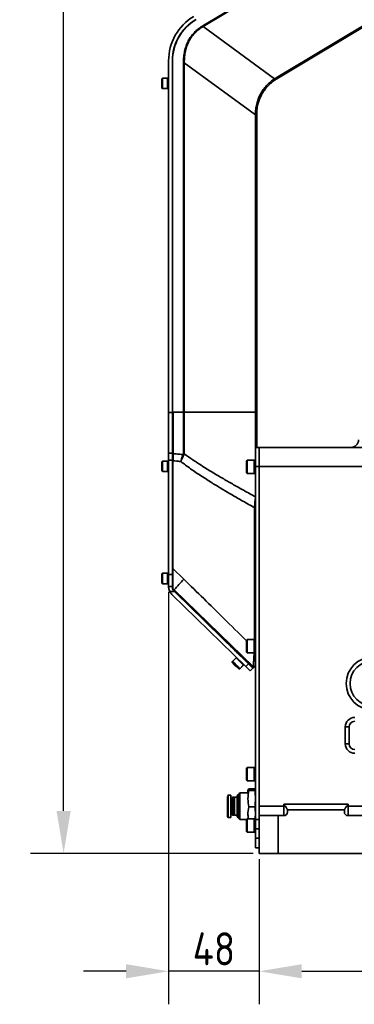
# Model space of a CAD drawing. Header units: millimetres. Extents: x 13873 to 18697, y 1443 to 6366.
# Tile 20 of 28: x 15337 to 15514, y 4581 to 5103. Entities that reach past the tile are written whole.
import ezdxf

# ---------------------------------------------------------------- set-up
doc = ezdxf.new("R2010")
doc.units = ezdxf.units.MM
doc.header["$PDSIZE"] = -1
doc.styles.add('标准汉字', font='gbenor.shx', dxfattribs={"bigfont": 'gbcbig.shx'})
doc.dimstyles.new('ISO-25', dxfattribs={"dimscale": 5, "dimtxt": 3.5, "dimasz": 4.5, "dimexe": 3.5, "dimexo": 0.625, "dimtad": 1, "dimdec": 1, "dimdsep": 46, "dimtxsty": '标准汉字', "dimcen": 2.5, "dimclrd": 1, "dimclre": 1, "dimadec": 0, "dimazin": 0, "dimtfac": 1, "dimtdec": 1, "dimtmove": 1, "dimatfit": 3, "dimfxl": 1, "dimarcsym": 0})

# ---------------------------------------------------------------- blocks, each defined once
blk = doc.blocks.new('*D56')
at = {"color": 1, "lineweight": -2, "transparency": 16777216}
for p, q in [((15463.95, 4658), (15463.95, 4581.19)), ((15633.95, 4649.05), (15633.95, 4581.19)), ((15486.45, 4598.69), (15611.45, 4598.69))]:
    blk.add_line(p, q, dxfattribs=at)
at = {"color": 1, "transparency": 16777216}
for points in [[(15486.45, 4602.44), (15486.45, 4594.94), (15463.95, 4598.69)], [(15611.45, 4602.44), (15611.45, 4594.94), (15633.95, 4598.69)]]:
    blk.add_solid(points, dxfattribs=at)
at = {"layer": 'Defpoints', "color": 0, "transparency": 16777216}
for p in [(15463.95, 4661.12), (15633.95, 4652.17), (15633.95, 4598.69)]:
    blk.add_point(p, dxfattribs=at)
at = {"color": 0, "transparency": 16777216, "insert": (15548.95, 4610.57), "char_height": 17.5, "attachment_point": 5, "style": '标准汉字'}
blk.add_mtext('170', dxfattribs=at)
blk = doc.blocks.new('*D57')
at = {"color": 1, "lineweight": -2, "transparency": 16777216}
for p, q in [((15416.06, 4799.66), (15416.06, 4581.19)), ((15463.95, 4658), (15463.95, 4581.19)), ((15393.56, 4598.69), (15371.06, 4598.69)), ((15463.95, 4598.69), (15416.06, 4598.69)), ((15486.45, 4598.69), (15508.95, 4598.69))]:
    blk.add_line(p, q, dxfattribs=at)
at = {"color": 1, "transparency": 16777216}
for points in [[(15393.56, 4602.44), (15393.56, 4594.94), (15416.06, 4598.69)], [(15486.45, 4602.44), (15486.45, 4594.94), (15463.95, 4598.69)]]:
    blk.add_solid(points, dxfattribs=at)
at = {"layer": 'Defpoints', "color": 0, "transparency": 16777216}
for p in [(15416.06, 4802.79), (15463.95, 4661.12), (15416.06, 4598.69)]:
    blk.add_point(p, dxfattribs=at)
at = {"color": 0, "transparency": 16777216, "insert": (15440, 4610.57), "char_height": 17.5, "attachment_point": 5, "style": '标准汉字'}
blk.add_mtext('48', dxfattribs=at)
blk = doc.blocks.new('*D62')
at = {"color": 1, "lineweight": -2, "transparency": 16777216}
for p, q in [((16566.73, 5732.51), (15343.03, 5732.51)), ((15360.53, 4683.62), (15360.53, 5710.01)), ((15460.82, 4661.12), (15343.03, 4661.12))]:
    blk.add_line(p, q, dxfattribs=at)
at = {"color": 1, "transparency": 16777216}
for points in [[(15356.78, 5710.01), (15364.28, 5710.01), (15360.53, 5732.51)], [(15356.78, 4683.62), (15364.28, 4683.62), (15360.53, 4661.12)]]:
    blk.add_solid(points, dxfattribs=at)
at = {"layer": 'Defpoints', "color": 0, "transparency": 16777216}
for p in [(15360.53, 5732.51), (16569.86, 5732.51), (15463.95, 4661.12)]:
    blk.add_point(p, dxfattribs=at)
at = {"color": 0, "transparency": 16777216, "insert": (15348.66, 5196.81), "char_height": 17.5, "attachment_point": 5, "rotation": 90, "style": '标准汉字'}
blk.add_mtext('1071', dxfattribs=at)

msp = doc.modelspace()

# ---------------------------------------------------------------- linework, layer by layer
at = {"linetype": 'Continuous', "lineweight": 35}
for p, q in [((15434.13, 5099.44), (15466.69, 5119)), ((15466.9, 5118.65), (15434.34, 5099.09)), ((15472.92, 5071.97), (15532.67, 5107.87)), ((15533.02, 5107.28), (15473.27, 5071.38)), ((15434.13, 5099.44), (15434.34, 5099.09)), ((15472.08, 5071.44), (15434.34, 5099.09)), ((15416.02, 4894.62), (15416.02, 5080.88)), ((15418.02, 4894.62), (15418.02, 5080.99)), ((15418.06, 4894.85), (15418.06, 5080.68)), ((15423.87, 4894.85), (15423.87, 5079.87)), ((15423.87, 5079.87), (15424.32, 5079.87)), ((15461.96, 5052.3), (15424.32, 5079.87)), ((15424.32, 5079.87), (15424.32, 4894.85)), ((15412.82, 5071.66), (15412.52, 5071.36)), ((15412.52, 5066.46), (15412.52, 5071.36)), ((15415.52, 5071.66), (15412.82, 5071.66)), ((15412.82, 5071.66), (15412.82, 5066.16)), ((15416.02, 5071.66), (15415.52, 5071.66)), ((15415.52, 5071.66), (15415.52, 5066.16)), ((15418.06, 5070.41), (15418.02, 5070.41)), ((15472.92, 5071.97), (15473.27, 5071.38)), ((15412.52, 5066.46), (15412.82, 5066.16)), ((15412.82, 5066.16), (15415.52, 5066.16)), ((15415.52, 5066.16), (15416.02, 5066.16)), ((15418.02, 5067.41), (15418.06, 5067.41)), ((15461.96, 4894.85), (15461.96, 5052.3)), ((15461.96, 5052.3), (15462.61, 5052.3)), ((15462.61, 5052.52), (15462.61, 5052.3)), ((15462.61, 5052.3), (15462.61, 4894.85)), ((15418.02, 4894.62), (15416.02, 4894.62)), ((15416.02, 4873.07), (15416.02, 4894.62)), ((15418.02, 4873.07), (15418.02, 4894.62)), ((15418.06, 4894.85), (15418.06, 4872.58)), ((15418.06, 4894.85), (15418.39, 4894.85)), ((15418.39, 4894.85), (15418.39, 4872.8)), ((15423.87, 4894.85), (15418.39, 4894.85)), ((15423.87, 4872.77), (15423.87, 4894.85)), ((15423.87, 4894.85), (15424.32, 4894.85)), ((15424.32, 4894.85), (15424.32, 4872.71)), ((15461.96, 4894.85), (15424.32, 4894.85)), ((15462.61, 4894.85), (15461.96, 4894.85)), ((15461.95, 4876.12), (15463.95, 4876.12)), ((15461.95, 4866.12), (15461.95, 4876.12)), ((15463.95, 4876.12), (15563.54, 4876.12)), ((15463.95, 4866.12), (15463.95, 4876.12)), ((15416.02, 4873.07), (15416.02, 4869.47)), ((15418.02, 4873.07), (15416.02, 4873.07)), ((15418.02, 4869.47), (15418.02, 4873.07)), ((15418.06, 4871.54), (15418.06, 4871.35)), ((15418.38, 4871.79), (15418.39, 4872.8)), ((15424.16, 4872.2), (15424.32, 4872.71)), ((15412.82, 4868.86), (15412.52, 4868.56)), ((15412.52, 4863.66), (15412.52, 4868.56)), ((15415.52, 4868.86), (15412.82, 4868.86)), ((15412.82, 4868.86), (15412.82, 4863.36)), ((15416.02, 4868.86), (15415.52, 4868.86)), ((15415.52, 4868.86), (15415.52, 4863.36)), ((15416.02, 4869.47), (15418.02, 4869.47)), ((15416.02, 4869.47), (15416.02, 4808.91)), ((15418.02, 4808.91), (15418.02, 4869.47)), ((15418.06, 4867.61), (15418.02, 4867.61)), ((15418.06, 4869.08), (15418.06, 4869.23)), ((15418.06, 4811.99), (15418.06, 4869.08)), ((15418.36, 4869.08), (15418.06, 4869.08)), ((15418.36, 4869.08), (15418.36, 4811.99)), ((15457.6, 4869.37), (15457.25, 4869.02)), ((15457.25, 4862.72), (15457.25, 4869.02)), ((15461.25, 4869.37), (15457.6, 4869.37)), ((15457.6, 4869.37), (15457.6, 4862.37)), ((15461.95, 4869.37), (15461.25, 4869.37)), ((15461.25, 4869.37), (15461.25, 4862.37)), ((15461.95, 4866.12), (15461.95, 4674.12)), ((15463.95, 4866.12), (15461.95, 4866.12)), ((15569.48, 4866.12), (15463.95, 4866.12)), ((15463.95, 4866.12), (15463.95, 4686.12)), ((15412.52, 4863.66), (15412.82, 4863.36)), ((15412.82, 4863.36), (15415.52, 4863.36)), ((15415.52, 4863.36), (15416.02, 4863.36)), ((15418.02, 4864.61), (15418.06, 4864.61)), ((15457.25, 4862.72), (15457.6, 4862.37)), ((15457.6, 4862.37), (15461.25, 4862.37)), ((15461.25, 4862.37), (15461.95, 4862.37)), ((15461.41, 4844.3), (15461.95, 4844.3)), ((15461.41, 4774.37), (15461.41, 4844.3)), ((15412.82, 4809.46), (15412.52, 4809.16)), ((15412.52, 4804.26), (15412.52, 4809.16)), ((15415.52, 4809.46), (15412.82, 4809.46)), ((15412.82, 4809.46), (15412.82, 4803.96)), ((15416.02, 4809.46), (15415.52, 4809.46)), ((15415.52, 4809.46), (15415.52, 4803.96)), ((15416.02, 4808.91), (15418.02, 4808.91)), ((15416.02, 4808.91), (15416.02, 4802.58)), ((15418.02, 4802.54), (15418.02, 4808.91)), ((15418.06, 4808.21), (15418.02, 4808.21)), ((15418.36, 4811.99), (15418.06, 4811.99)), ((15418.36, 4811.99), (15424.13, 4806.31)), ((15412.52, 4804.26), (15412.82, 4803.96)), ((15412.82, 4803.96), (15415.52, 4803.96)), ((15415.52, 4803.96), (15416.02, 4803.96)), ((15418.02, 4805.21), (15418.06, 4805.21)), ((15416.02, 4802.54), (15416.02, 4802.58)), ((15416.02, 4802.54), (15418.02, 4802.54)), ((15419.19, 4799.75), (15416.72, 4799.75)), ((15456.94, 4760.03), (15417.82, 4798.29)), ((15418.02, 4802.54), (15418.02, 4801.74)), ((15418.06, 4801.95), (15418.13, 4801.4)), ((15418.06, 4801.75), (15418.06, 4801.77)), ((15418.06, 4801.73), (15418.06, 4801.75)), ((15418.13, 4801.4), (15418.19, 4801.5)), ((15418.13, 4801.4), (15418.66, 4800.51)), ((15419.19, 4799.75), (15418.62, 4800.31)), ((15418.66, 4800.51), (15418.66, 4800.5)), ((15418.79, 4800.38), (15418.66, 4800.51)), ((15448.9, 4770.93), (15418.66, 4800.5)), ((15418.66, 4800.32), (15448.81, 4770.84)), ((15418.66, 4800.31), (15418.71, 4800.25)), ((15419, 4800.71), (15460.85, 4759.85)), ((15458.34, 4761.46), (15419.19, 4799.75)), ((15457.6, 4774.37), (15457.25, 4774.02)), ((15457.25, 4767.72), (15457.25, 4774.02)), ((15461.25, 4774.37), (15457.6, 4774.37)), ((15457.6, 4774.37), (15457.6, 4767.37)), ((15461.95, 4774.37), (15461.25, 4774.37)), ((15461.25, 4774.37), (15461.25, 4767.37)), ((15461.25, 4767.62), (15461.25, 4774.37)), ((15448.81, 4770.84), (15448.9, 4770.93)), ((15457.25, 4767.72), (15457.6, 4767.37)), ((15457.6, 4767.37), (15461.25, 4767.37)), ((15461.25, 4767.37), (15461.25, 4767.62)), ((15461.25, 4767.37), (15461.95, 4767.37)), ((15449.81, 4762.77), (15449.72, 4762.68)), ((15449.72, 4762.68), (15449.72, 4762.25)), ((15449.72, 4762.68), (15449.81, 4762.59)), ((15451.7, 4764.7), (15449.81, 4762.77)), ((15449.81, 4762.77), (15449.81, 4762.35)), ((15450.95, 4761.04), (15450.44, 4761.55)), ((15450.44, 4761.55), (15450.96, 4761.05)), ((15451.05, 4761.14), (15450.53, 4761.65)), ((15450.53, 4761.65), (15451.05, 4761.14)), ((15451.93, 4764.94), (15451.7, 4764.7)), ((15453.54, 4766.23), (15453.61, 4766.3)), ((15454.34, 4765.62), (15454.22, 4765.49)), ((15454.25, 4765.52), (15454.22, 4765.49)), ((15456.36, 4763.4), (15456.48, 4763.52)), ((15456.36, 4763.4), (15456.39, 4763.42)), ((15456.38, 4763.42), (15460.67, 4759.22)), ((15458.34, 4761.46), (15456.94, 4760.03)), ((15460.63, 4759.22), (15458.34, 4761.46)), ((15450.96, 4761.05), (15450.95, 4761.04)), ((15451.99, 4760.03), (15450.95, 4761.04)), ((15450.96, 4761.05), (15451.99, 4760.04)), ((15452.08, 4760.13), (15451.05, 4761.14)), ((15451.05, 4761.14), (15452.08, 4760.13)), ((15451.05, 4761.14), (15451.05, 4761.14)), ((15451.99, 4760.04), (15452.5, 4759.53)), ((15451.99, 4760.04), (15451.99, 4760.03)), ((15452.5, 4759.53), (15451.99, 4760.03)), ((15452.6, 4759.63), (15452.08, 4760.13)), ((15452.08, 4760.13), (15452.6, 4759.63)), ((15452.08, 4760.13), (15452.08, 4760.13)), ((15453.22, 4758.83), (15453.65, 4758.83)), ((15453.32, 4758.92), (15453.74, 4758.93)), ((15453.65, 4758.83), (15455.54, 4760.76)), ((15453.74, 4758.93), (15455.63, 4760.86)), ((15455.54, 4760.76), (15455.86, 4761.09)), ((15455.63, 4760.86), (15455.86, 4761.09)), ((15456.94, 4760.03), (15459.23, 4757.79)), ((15459.23, 4757.79), (15460.63, 4759.22)), ((15460.67, 4759.22), (15460.78, 4759.34)), ((15511.45, 4728.12), (15509.45, 4728.12)), ((15509.45, 4719.12), (15509.45, 4728.12)), ((15511.45, 4728.12), (15511.45, 4719.12)), ((15511.45, 4719.12), (15509.45, 4719.12)), ((15457.6, 4706.62), (15457.25, 4706.27)), ((15457.25, 4699.97), (15457.25, 4706.27)), ((15461.25, 4706.62), (15457.6, 4706.62)), ((15457.6, 4706.62), (15457.6, 4699.62)), ((15461.95, 4706.62), (15461.25, 4706.62)), ((15461.25, 4706.62), (15461.25, 4699.62)), ((15457.25, 4699.97), (15457.6, 4699.62)), ((15457.6, 4699.62), (15461.25, 4699.62)), ((15461.25, 4699.62), (15461.95, 4699.62)), ((15458.05, 4694.81), (15457.95, 4694.52)), ((15457.95, 4693.12), (15457.95, 4694.52)), ((15458.15, 4694.77), (15458.46, 4695.39)), ((15458.46, 4695.39), (15461.7, 4695.39)), ((15458.46, 4694.76), (15461.7, 4694.76)), ((15458.46, 4694.47), (15461.7, 4694.47)), ((15461.7, 4695.39), (15461.85, 4694.78)), ((15461.95, 4694.52), (15461.9, 4694.78)), ((15447.21, 4691.31), (15447.21, 4690.36)), ((15449.01, 4692.02), (15447.51, 4692.02)), ((15447.51, 4692.02), (15447.51, 4691.14)), ((15447.51, 4691.14), (15447.51, 4680.22)), ((15449.01, 4691.14), (15449.01, 4692.02)), ((15449.01, 4680.22), (15449.01, 4691.14)), ((15449.71, 4690.17), (15449.21, 4690.17)), ((15449.21, 4690.17), (15449.21, 4689.57)), ((15449.21, 4689.57), (15449.21, 4682.07)), ((15449.91, 4690.87), (15449.71, 4690.67)), ((15449.71, 4690.67), (15449.71, 4689.99)), ((15449.71, 4689.99), (15449.71, 4681.57)), ((15450.56, 4690.87), (15449.91, 4690.87)), ((15449.91, 4690.87), (15449.91, 4690.16)), ((15449.91, 4690.16), (15449.91, 4681.37)), ((15450.71, 4690.67), (15450.56, 4690.87)), ((15450.56, 4690.87), (15450.56, 4690.16)), ((15450.56, 4690.16), (15450.56, 4681.37)), ((15450.86, 4690.87), (15450.71, 4690.67)), ((15450.71, 4690.67), (15450.71, 4689.99)), ((15450.71, 4689.99), (15450.71, 4681.57)), ((15452.21, 4690.87), (15450.86, 4690.87)), ((15450.86, 4690.87), (15450.86, 4690.16)), ((15450.86, 4690.16), (15450.86, 4681.37)), ((15453.11, 4692.51), (15452.21, 4691.72)), ((15452.21, 4691.72), (15452.21, 4690.89)), ((15452.21, 4690.89), (15452.21, 4680.52)), ((15453.73, 4693.12), (15453.11, 4692.51)), ((15453.11, 4692.51), (15453.11, 4691.56)), ((15453.11, 4691.56), (15453.11, 4679.74)), ((15458.31, 4693.12), (15453.73, 4693.12)), ((15453.73, 4693.12), (15453.73, 4692.08)), ((15453.73, 4692.08), (15453.73, 4679.12)), ((15458.46, 4685.83), (15461.7, 4685.83)), ((15463.95, 4681.12), (15463.95, 4686.12)), ((15463.95, 4686.12), (15476.95, 4686.12)), ((15463.95, 4681.12), (15463.95, 4686.12)), ((15476.95, 4687.12), (15510.95, 4687.12)), ((15476.95, 4686.12), (15476.95, 4687.12)), ((15476.95, 4681.12), (15476.95, 4686.12)), ((15476.95, 4686.12), (15477.76, 4686.12)), ((15478.95, 4684.12), (15478.95, 4684.13)), ((15478.95, 4684.12), (15478.95, 4683.12)), ((15478.95, 4684.12), (15508.95, 4684.12)), ((15508.95, 4684.13), (15508.95, 4684.12)), ((15508.95, 4684.12), (15508.95, 4683.12)), ((15510.13, 4686.12), (15510.95, 4686.12)), ((15510.95, 4687.12), (15510.95, 4686.12)), ((15510.95, 4686.12), (15510.95, 4681.12)), ((15510.95, 4686.12), (15569.48, 4686.12)), ((15447.51, 4680.22), (15449.01, 4680.22)), ((15449.21, 4682.07), (15449.71, 4682.07)), ((15449.71, 4681.57), (15449.91, 4681.37)), ((15449.91, 4681.37), (15450.56, 4681.37)), ((15450.56, 4681.37), (15450.71, 4681.57)), ((15450.71, 4681.57), (15450.86, 4681.37)), ((15450.86, 4681.37), (15452.21, 4681.37)), ((15452.21, 4680.52), (15453.11, 4679.74)), ((15453.11, 4679.74), (15453.73, 4679.12)), ((15453.73, 4679.12), (15457.35, 4679.12)), ((15457.6, 4679.37), (15457.25, 4679.02)), ((15457.25, 4672.72), (15457.25, 4679.02)), ((15461.25, 4679.37), (15457.6, 4679.37)), ((15457.6, 4679.37), (15457.6, 4672.37)), ((15461.95, 4679.37), (15461.25, 4679.37)), ((15461.25, 4679.37), (15461.25, 4672.37)), ((15461.25, 4672.7), (15461.25, 4679.37)), ((15461.95, 4679.12), (15463.95, 4679.12)), ((15461.95, 4669.12), (15461.95, 4679.12)), ((15463.95, 4661.12), (15463.95, 4681.12)), ((15463.95, 4661.12), (15463.95, 4681.12)), ((15463.95, 4681.12), (15473.95, 4681.12)), ((15473.95, 4681.12), (15473.95, 4661.12)), ((15476.95, 4681.12), (15473.95, 4681.12)), ((15676.95, 4681.12), (15510.95, 4681.12)), ((15457.25, 4672.72), (15457.6, 4672.37)), ((15461.25, 4672.37), (15461.25, 4672.7)), ((15461.95, 4674.12), (15463.95, 4674.12)), ((15461.95, 4664.12), (15461.95, 4674.12)), ((15457.6, 4672.37), (15461.25, 4672.37)), ((15461.25, 4672.37), (15461.95, 4672.37)), ((15463.95, 4669.12), (15461.95, 4669.12)), ((15463.95, 4664.12), (15461.95, 4664.12)), ((15473.95, 4661.12), (15463.95, 4661.12)), ((15473.95, 4661.12), (15463.95, 4661.12)), ((15711.45, 4661.12), (15473.95, 4661.12))]:
    msp.add_line(p, q, dxfattribs=at)
at = {"linetype": 'Continuous', "lineweight": 35, "flags": 128}
for points in [[(15461.96, 4876.12), (15461.96, 4878.44), (15461.96, 4881.09), (15461.96, 4883.79), (15461.96, 4886.53), (15461.96, 4889.29), (15461.96, 4892.07), (15461.96, 4894.85)], [(15418.06, 4871.63), (15418.06, 4871.66), (15418.08, 4871.69), (15418.11, 4871.72), (15418.15, 4871.74), (15418.2, 4871.76), (15418.25, 4871.78), (15418.31, 4871.78), (15418.38, 4871.79)], [(15418.39, 4872.8), (15418.47, 4872.79), (15418.53, 4872.78)], [(15418.19, 4801.5), (15418.64, 4801.06), (15419, 4800.71)], [(15449.72, 4762.25), (15449.85, 4762.12), (15450.23, 4761.75), (15450.8, 4761.19), (15451.47, 4760.54), (15452.14, 4759.88), (15452.71, 4759.33), (15453.09, 4758.96), (15453.22, 4758.83), (15453.09, 4758.96), (15452.71, 4759.33), (15452.15, 4759.89), (15451.48, 4760.54), (15450.81, 4761.2), (15450.24, 4761.75), (15449.86, 4762.12), (15449.72, 4762.25)], [(15449.81, 4762.35), (15449.95, 4762.22), (15450.32, 4761.85), (15450.89, 4761.29), (15451.56, 4760.63), (15452.23, 4759.98), (15452.8, 4759.42), (15453.18, 4759.05), (15453.32, 4758.92), (15453.19, 4759.05), (15452.81, 4759.43), (15452.24, 4759.98), (15451.57, 4760.64), (15450.9, 4761.29), (15450.33, 4761.85), (15449.95, 4762.22), (15449.81, 4762.35)], [(15454.14, 4765.63), (15454.23, 4765.54), (15454.25, 4765.52)], [(15454.24, 4765.52), (15454.23, 4765.54), (15454.14, 4765.63)], [(15454.23, 4765.72), (15454.32, 4765.64), (15454.58, 4765.39), (15454.96, 4765.01), (15455.41, 4764.57), (15455.86, 4764.13), (15456.25, 4763.76), (15456.5, 4763.5), (15456.59, 4763.42), (15456.5, 4763.5), (15456.48, 4763.52)], [(15454.34, 4765.62), (15454.32, 4765.63), (15454.23, 4765.72)], [(15456.39, 4763.42), (15456.41, 4763.41), (15456.5, 4763.32), (15456.41, 4763.41), (15456.39, 4763.42)], [(15453.55, 4758.93), (15453.62, 4758.87), (15453.65, 4758.83)]]:
    msp.add_lwpolyline(points, dxfattribs=at)
at = {"linetype": 'Continuous', "lineweight": 35}
for radius in [14, 12]:
    msp.add_circle((15523.95, 4751.12), radius, dxfattribs=at)
for centre, radius, start, end in [((15443.52, 5080.88), 27.5, 121, 180), ((15443.32, 5080.99), 25.3, 121, 180), ((15443.91, 5080.68), 25.85, 121, 180), ((15479.17, 5075.97), 8.42, 212.5575, 217.2695), ((15462.08, 5096.04), 43.52, 269.8424, 270.6909), ((15512.45, 4880.12), 4, 270, 0), ((15418.34, 4872.51), 0.292, 81.0049, 166.5482), ((15452.52, 4866.85), 34.5, 170.0931, 171.7668), ((15423.35, 4870.73), 1.68, 61.2119, 75.5262), ((15423.87, 4871.2), 1.57, 73.2576, 90.1676), ((15492.86, 4738.24), 96.74, 135.2788, 139.7796), ((15422.02, 4802.58), 6, 208.0771, 225.6378), ((15097.28, 4398.28), 507.08, 45.3347, 45.9562), ((15098.63, 4399.65), 507.86, 45.3353, 45.9558), ((15098.88, 4399.91), 507.5, 45.3351, 45.9561), ((15514.45, 4728.12), 5, 90, 180), ((15514.45, 4728.12), 3, 90, 180), ((15514.45, 4719.12), 5, 180, 270), ((15514.45, 4719.12), 3, 180, 270), ((15447.51, 4691.72), 0.3, 90, 180), ((15449.21, 4690.37), 0.2, 180, 270), ((15476.95, 4683.12), 2, 270, 0), ((15510.95, 4683.12), 2, 180, 270), ((15447.51, 4680.52), 0.3, 180, 270), ((15449.21, 4681.87), 0.2, 90, 180)]:
    msp.add_arc(centre, radius, start, end, dxfattribs=at)
for centre, start_param, end_param in [((15448.82, 4770.85), 4.712389, 6.283185), ((15448.89, 4770.92), 0, 1.570796)]:
    msp.add_ellipse(centre, major_axis=(4.72, -4.61), ratio=0.001952, start_param=start_param, end_param=end_param, dxfattribs=at)
for points, knots in [([(15423.87, 5079.87), (15423.9, 5080.94), (15423.95, 5083.03), (15424.45, 5086.05), (15425.26, 5088.86), (15426.4, 5091.45), (15427.86, 5093.83), (15429.64, 5095.96), (15431.72, 5097.88), (15433.32, 5098.91), (15434.13, 5099.44)], [0, 0, 0, 0, 0.138363, 0.269709, 0.395003, 0.516308, 0.635414, 0.754314, 0.875328, 1, 1, 1, 1]), ([(15434.34, 5099.09), (15433.54, 5098.58), (15431.97, 5097.57), (15429.91, 5095.7), (15428.16, 5093.61), (15426.74, 5091.29), (15425.63, 5088.74), (15424.85, 5085.97), (15424.38, 5082.99), (15424.34, 5080.93), (15424.32, 5079.87)], [0, 0, 0, 0, 0.124874, 0.245499, 0.364003, 0.482638, 0.603533, 0.728904, 0.860432, 1, 1, 1, 1]), ([(15461.96, 5052.52), (15461.99, 5053.45), (15462.04, 5055.32), (15462.55, 5058.08), (15463.39, 5060.77), (15464.55, 5063.32), (15466.03, 5065.7), (15467.79, 5067.88), (15469.8, 5069.84), (15471.32, 5070.91), (15472.08, 5071.44)], [0, 0, 0, 0, 0.124725, 0.25028, 0.375482, 0.500691, 0.625584, 0.750524, 0.875353, 1, 1, 1, 1]), ([(15472.48, 5070.88), (15471.88, 5070.46), (15470.8, 5069.7), (15469.45, 5068.5), (15468.38, 5067.4), (15467.48, 5066.35), (15466.66, 5065.27), (15465.9, 5064.14), (15465.23, 5062.98), (15464.56, 5061.64), (15463.87, 5059.97), (15463.16, 5057.66), (15462.69, 5055.1), (15462.63, 5053.3), (15462.61, 5052.52)], [0, 0, 0, 0, 0.099654, 0.182861, 0.249617, 0.311698, 0.374107, 0.436846, 0.499917, 0.559326, 0.642725, 0.750101, 0.893175, 1, 1, 1, 1]), ([(15472.08, 5071.44), (15472.23, 5071.55), (15472.51, 5071.73), (15472.79, 5071.9), (15472.92, 5071.97)], [0, 0, 0, 0, 0.5600103, 1, 1, 1, 1]), ([(15473.27, 5071.38), (15473.12, 5071.29), (15472.85, 5071.13), (15472.59, 5070.95), (15472.48, 5070.88)], [0, 0, 0, 0, 0.559939, 1, 1, 1, 1]), ([(15461.96, 5052.3), (15461.96, 5052.34), (15461.96, 5052.42), (15461.96, 5052.49), (15461.96, 5052.52)], [0, 0, 0, 0, 0.56, 1, 1, 1, 1]), ([(15462.61, 4894.85), (15462.61, 4892.81), (15462.61, 4888.71), (15462.61, 4883.05), (15462.61, 4878.83), (15462.61, 4876.72), (15462.61, 4876.12)], [0, 0, 0, 0, 0.318408, 0.641108, 0.899388, 1, 1, 1, 1]), ([(15418.06, 4871.63), (15418.06, 4871.82), (15418.06, 4872.15), (15418.06, 4872.45), (15418.06, 4872.58)], [0, 0, 0, 0, 0.559763, 1, 1, 1, 1]), ([(15418.06, 4869.08), (15418.06, 4869.58), (15418.06, 4870.47), (15418.06, 4871.27), (15418.06, 4871.63)], [0, 0, 0, 0, 0.558237, 1, 1, 1, 1]), ([(15418.36, 4869.08), (15418.36, 4869.55), (15418.37, 4870.5), (15418.37, 4871.36), (15418.38, 4871.79)], [0, 0, 0, 0, 0.498063, 1, 1, 1, 1]), ([(15418.53, 4872.78), (15419.51, 4872.7), (15421.25, 4872.56), (15423, 4872.42), (15423.77, 4872.36)], [0, 0, 0, 0, 0.556988, 1, 1, 1, 1]), ([(15422.43, 4868.69), (15422.66, 4869.36), (15423, 4870.36), (15423.45, 4871.57), (15423.67, 4872.09), (15423.77, 4872.36)], [0, 0, 0, 0, 0.4983, 0.749129, 1, 1, 1, 1]), ([(15422.43, 4868.69), (15422.73, 4869.33), (15423.17, 4870.29), (15423.76, 4871.45), (15424.03, 4871.95), (15424.16, 4872.2)], [0, 0, 0, 0, 0.498321, 0.749141, 1, 1, 1, 1]), ([(15423.77, 4872.36), (15423.8, 4872.43), (15423.86, 4872.57), (15423.86, 4872.71), (15423.87, 4872.77)], [0, 0, 0, 0, 0.546761, 1, 1, 1, 1]), ([(15424.32, 4872.71), (15425.84, 4871.64), (15429.03, 4869.4), (15434.17, 4866.08), (15439.6, 4862.72), (15445.06, 4859.47), (15450.5, 4856.34), (15456.09, 4853.2), (15459.96, 4851.09), (15461.95, 4850)], [0, 0, 0, 0, 0.126684, 0.265619, 0.416977, 0.56246, 0.699363, 0.845202, 1, 1, 1, 1]), ([(15422.43, 4868.69), (15421.67, 4868.76), (15420.31, 4868.89), (15418.95, 4869.02), (15418.36, 4869.08)], [0, 0, 0, 0, 0.56182, 1, 1, 1, 1]), ([(15461.41, 4844.3), (15459.38, 4845.43), (15455.43, 4847.62), (15449.74, 4850.89), (15444.31, 4854.1), (15438.87, 4857.42), (15433.3, 4860.98), (15427.74, 4864.73), (15424.16, 4867.39), (15422.43, 4868.69)], [0, 0, 0, 0, 0.151663, 0.294215, 0.427676, 0.563344, 0.709292, 0.858859, 1, 1, 1, 1]), ([(15461.95, 4849.84), (15461.91, 4849.53), (15461.84, 4848.9), (15461.7, 4847.51), (15461.56, 4845.96), (15461.46, 4844.86), (15461.41, 4844.3)], [0, 0, 0, 0, 0.252418, 0.502567, 0.750945, 1, 1, 1, 1]), ([(15418.06, 4801.95), (15418.06, 4802.75), (15418.06, 4804.34), (15418.06, 4807.02), (15418.06, 4809.58), (15418.06, 4811.18), (15418.06, 4811.99)], [0, 0, 0, 0, 0.2792098, 0.5570956, 0.7785549, 1, 1, 1, 1]), ([(15418.19, 4801.5), (15418.2, 4802.23), (15418.22, 4803.68), (15418.26, 4806.34), (15418.31, 4809.12), (15418.34, 4811.03), (15418.36, 4811.99)], [0, 0, 0, 0, 0.251456, 0.500619, 0.750599, 1, 1, 1, 1]), ([(15424.13, 4806.31), (15431.09, 4799.47), (15442.13, 4788.63), (15453.17, 4777.79), (15457.25, 4773.79)], [0, 0, 0, 0, 0.631073, 1, 1, 1, 1]), ([(15416.72, 4799.75), (15416.58, 4800.06), (15416.3, 4800.66), (15416.08, 4801.57), (15416.02, 4802.19), (15416.02, 4802.46), (15416.02, 4802.54)], [0, 0, 0, 0, 0.298533, 0.598053, 0.879506, 1, 1, 1, 1]), ([(15418.02, 4801.74), (15418.03, 4801.56), (15418.06, 4801.2), (15418.28, 4800.68), (15418.52, 4800.42), (15418.62, 4800.31)], [0, 0, 0, 0, 0.367859, 0.736945, 1, 1, 1, 1]), ([(15418.71, 4800.25), (15426.55, 4792.59), (15438.39, 4781.01), (15450.23, 4769.43), (15454.24, 4765.51)], [0, 0, 0, 0, 0.661436, 1, 1, 1, 1]), ([(15460.78, 4759.34), (15452.94, 4767), (15438.95, 4780.68), (15424.95, 4794.36), (15418.79, 4800.38)], [0, 0, 0, 0, 0.56, 1, 1, 1, 1]), ([(15460.85, 4759.85), (15460.89, 4760.55), (15460.96, 4761.93), (15461.11, 4764.43), (15461.21, 4766.26), (15461.27, 4767.26), (15461.27, 4767.37)], [0, 0, 0, 0, 0.324054, 0.643318, 0.961391, 1, 1, 1, 1]), ([(15460.98, 4759.53), (15460.94, 4759.5), (15460.86, 4759.42), (15460.8, 4759.35), (15460.79, 4759.34), (15460.78, 4759.34)], [0, 0, 0, 0, 0.326818, 0.658609, 1, 1, 1, 1]), ([(15460.85, 4759.85), (15460.87, 4759.8), (15460.9, 4759.71), (15460.94, 4759.61), (15460.97, 4759.56), (15460.97, 4759.54), (15460.98, 4759.54), (15460.98, 4759.53)], [0, 0, 0, 0, 0.499212, 0.853872, 0.953254, 0.983225, 1, 1, 1, 1]), ([(15460.98, 4759.53), (15461.15, 4759.71), (15461.42, 4759.99), (15461.8, 4760.38), (15461.95, 4760.52)], [0, 0, 0, 0, 0.63078, 1, 1, 1, 1]), ([(15458.46, 4694.47), (15458.22, 4694.52), (15457.74, 4694.62), (15458.22, 4694.71), (15458.46, 4694.76)], [0, 0, 0, 0, 0.491212, 1, 1, 1, 1]), ([(15458.46, 4685.83), (15458.22, 4687.25), (15457.74, 4690.13), (15458.22, 4693.01), (15458.46, 4694.47)], [0, 0, 0, 0, 0.491212, 1, 1, 1, 1]), ([(15461.7, 4694.76), (15461.81, 4694.71), (15462.04, 4694.62), (15461.81, 4694.52), (15461.7, 4694.47)], [0, 0, 0, 0, 0.497922, 1, 1, 1, 1]), ([(15461.7, 4694.47), (15461.81, 4693.04), (15462.04, 4690.16), (15461.81, 4687.28), (15461.7, 4685.83)], [0, 0, 0, 0, 0.497922, 1, 1, 1, 1]), ([(15447.21, 4690.89), (15447.21, 4690.45), (15447.21, 4689.79), (15447.21, 4688.51), (15447.21, 4687.42), (15447.21, 4686.28), (15447.21, 4684.81), (15447.21, 4683.11), (15447.21, 4681.77), (15447.21, 4681.01), (15447.21, 4680.65), (15447.21, 4680.49), (15447.21, 4680.53), (15447.21, 4680.53)], [0, 0, 0, 0, 0.145288, 0.223499, 0.30337, 0.383241, 0.461452, 0.60674, 0.752029, 0.83024, 0.910111, 0.989982, 1, 1, 1, 1]), ([(15458.24, 4679.37), (15458.12, 4680.11), (15457.79, 4682.26), (15458.19, 4684.42), (15458.46, 4685.83)], [0, 0, 0, 0, 0.3422603, 1, 1, 1, 1]), ([(15461.7, 4685.83), (15461.82, 4684.45), (15462.02, 4682.26), (15461.86, 4680.06), (15461.79, 4679.26)], [0, 0, 0, 0, 0.632719, 1, 1, 1, 1]), ([(15477.76, 4686.12), (15477.62, 4686.29), (15477.49, 4686.45), (15477.22, 4686.78), (15477.08, 4686.95), (15476.95, 4687.12)], [0, 0, 0, 0, 0.5, 0.5, 1, 1, 1, 1]), ([(15478.95, 4684.13), (15478.95, 4684.14), (15478.94, 4684.17), (15478.9, 4684.24), (15478.88, 4684.29), (15478.82, 4684.4), (15478.79, 4684.47), (15478.7, 4684.62), (15478.66, 4684.71), (15478.55, 4684.89), (15478.5, 4684.99), (15478.37, 4685.2), (15478.31, 4685.31), (15478.1, 4685.65), (15477.94, 4685.89), (15477.76, 4686.12)], [0, 0, 0, 0, 0.125, 0.125, 0.25, 0.25, 0.375, 0.375, 0.5, 0.5, 0.625, 0.625, 0.75, 0.75, 1, 1, 1, 1]), ([(15508.95, 4684.13), (15508.95, 4684.14), (15508.95, 4684.17), (15508.99, 4684.24), (15509.01, 4684.29), (15509.07, 4684.4), (15509.1, 4684.47), (15509.19, 4684.62), (15509.23, 4684.71), (15509.34, 4684.89), (15509.39, 4684.99), (15509.52, 4685.2), (15509.58, 4685.31), (15509.79, 4685.65), (15509.95, 4685.89), (15510.13, 4686.12)], [0, 0, 0, 0, 0.125, 0.125, 0.25, 0.25, 0.375, 0.375, 0.5, 0.5, 0.625, 0.625, 0.75, 0.75, 1, 1, 1, 1]), ([(15510.13, 4686.12), (15510.27, 4686.29), (15510.4, 4686.45), (15510.67, 4686.78), (15510.81, 4686.95), (15510.95, 4687.12)], [0, 0, 0, 0, 0.5, 0.5, 1, 1, 1, 1])]:
    msp.add_open_spline(points, degree=3, knots=knots, dxfattribs=at)
msp.add_open_spline([(15418.79, 4800.38), (15418.79, 4800.4), (15418.8, 4800.45), (15418.93, 4800.62), (15419, 4800.71)], degree=3, dxfattribs=at)

# ---------------------------------------------------------------- dimensions: what is measured, and where the dimension line sits
dim = msp.add_linear_dim(base=(15360.53, 5732.51), p1=(15463.95, 4661.12), p2=(16569.86, 5732.51), angle=90, dimstyle='ISO-25', override={"dimdec": 0})
dim.commit()
dim.dimension.update_dxf_attribs({"geometry": '*D62', "text_midpoint": (15348.66, 5196.81)})
dim = msp.add_linear_dim(base=(15416.06, 4598.69), p1=(15463.95, 4661.12), p2=(15416.06, 4802.79), dimstyle='ISO-25', override={"dimdec": 0})
dim.commit()
dim.dimension.update_dxf_attribs({"geometry": '*D57', "text_midpoint": (15440, 4610.57)})
dim = msp.add_linear_dim(base=(15633.95, 4598.69), p1=(15463.95, 4661.12), p2=(15633.95, 4652.17), dimstyle='ISO-25')
dim.commit()
dim.dimension.update_dxf_attribs({"geometry": '*D56', "text_midpoint": (15548.95, 4610.57)})

doc.saveas('drawing.dxf')
